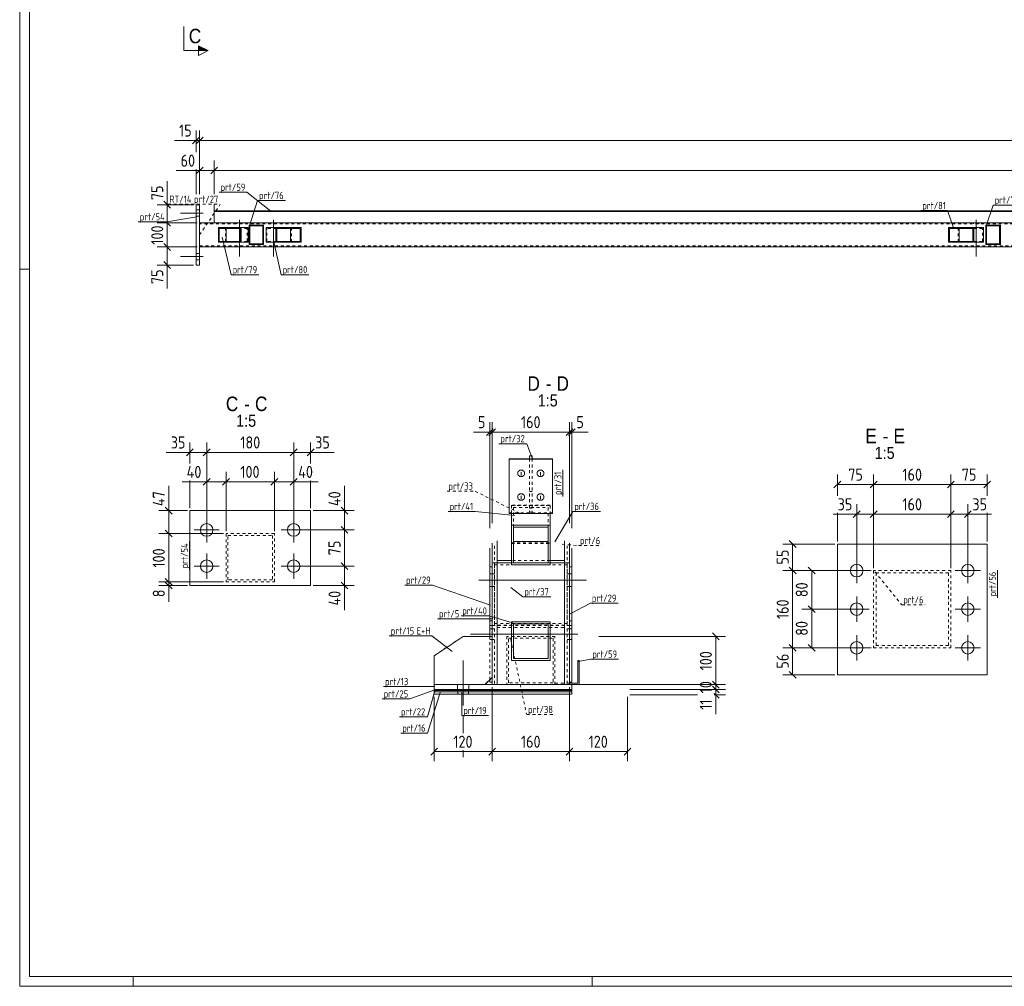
# Model space of a CAD drawing. Header units: millimetres. Extents: x 1 to 1188, y 1 to 840.
# Tile 1 of 7: x 1 to 409, y 1 to 401. Entities that reach past the tile are written whole.
import ezdxf

# ---------------------------------------------------------------- set-up
doc = ezdxf.new("R2010")
doc.units = ezdxf.units.MM
doc.header["$LTSCALE"] = 0.6
doc.linetypes.add('XKITLINE00', pattern=[0])
doc.linetypes.add('XKITLINE02', pattern=[4, 2, -2])
for name, color, linetype, lineweight in [('Bolt', 7, 'Continuous', 0), ('DrawingSheet', 5, 'Continuous', 0), ('OtherObjectType', 1, 'Continuous', 0), ('Part', 2, 'Continuous', 0), ('PartMark', 3, 'Continuous', 0), ('Section', 6, 'Continuous', 0), ('Z-DIMENSIONS', 1, 'Continuous', 0)]:
    doc.layers.add(name, color=color, linetype=linetype, lineweight=lineweight)
doc.styles.add('ARIAL', font='ARIAL.TTF')
doc.styles.add('ISOCPEUR', font='ISOCPEUR.TTF')

msp = doc.modelspace()

# ---------------------------------------------------------------- hatches: boundary and pattern name
at = {"layer": 'Section'}
msp.add_hatch(color=6, dxfattribs=at).paths.add_polyline_path([(75, 390.52), (79, 388.52), (75, 388.52)], flags=17)

# ---------------------------------------------------------------- linework, layer by layer
at = {"layer": 'Bolt', "color": 4, "linetype": 'XKITLINE00', "lineweight": 0}
for p, q in [((75.5, 322.49), (74, 322.49)), ((75.5, 322.49), (74, 322.49)), ((77, 321.19), (67.5, 321.19)), ((77, 321.19), (67.5, 321.19)), ((75.5, 319.89), (74, 319.89)), ((75.5, 319.89), (74, 319.89)), ((92, 318.44), (92, 303.19)), ((106, 318.44), (106, 303.19)), ((397, 318.44), (397, 303.19)), ((90.9, 317.19), (90.9, 316.79)), ((93.1, 317.19), (93.1, 316.79)), ((104.9, 317.19), (104.9, 316.79)), ((107.1, 317.19), (107.1, 316.79)), ((395.9, 317.19), (395.9, 316.79)), ((398.1, 317.19), (398.1, 316.79)), ((90.9, 307.59), (90.9, 307.19)), ((93.1, 307.59), (93.1, 307.19)), ((104.9, 307.59), (104.9, 307.19)), ((107.1, 307.59), (107.1, 307.19)), ((395.9, 307.59), (395.9, 307.19)), ((398.1, 307.59), (398.1, 307.19)), ((77, 303.19), (67.5, 303.19)), ((77, 303.19), (67.5, 303.19)), ((75.5, 304.49), (74, 304.49)), ((75.5, 304.49), (74, 304.49)), ((75.5, 301.89), (74, 301.89)), ((75.5, 301.89), (74, 301.89)), ((207.24, 213.79), (207.19, 213.43)), ((207.19, 213.43), (207.24, 213.06)), ((207.39, 214.13), (207.24, 213.79)), ((207.24, 213.06), (207.39, 212.72)), ((207.7, 214.48), (207.39, 214.13)), ((207.39, 212.72), (207.7, 212.37)), ((208.05, 214.69), (207.7, 214.48)), ((207.7, 212.37), (208.05, 212.16)), ((208.42, 214.78), (208.05, 214.69)), ((208.05, 212.16), (208.42, 212.07)), ((208.76, 214.78), (208.42, 214.78)), ((208.42, 212.07), (208.76, 212.07)), ((208.59, 213.95), (208.59, 212.47)), ((209.13, 214.69), (208.76, 214.78)), ((208.76, 212.07), (209.13, 212.16)), ((209.48, 214.48), (209.13, 214.69)), ((209.13, 212.16), (209.48, 212.37)), ((209.79, 214.13), (209.48, 214.48)), ((209.48, 212.37), (209.79, 212.72)), ((209.94, 213.79), (209.79, 214.13)), ((209.79, 212.72), (209.94, 213.06)), ((209.99, 213.43), (209.94, 213.79)), ((209.94, 213.06), (209.99, 213.43)), ((215.24, 213.79), (215.19, 213.43)), ((215.19, 213.43), (215.24, 213.06)), ((215.39, 214.13), (215.24, 213.79)), ((215.24, 213.06), (215.39, 212.72)), ((215.7, 214.48), (215.39, 214.13)), ((215.39, 212.72), (215.7, 212.37)), ((216.05, 214.69), (215.7, 214.48)), ((215.7, 212.37), (216.05, 212.16)), ((216.42, 214.78), (216.05, 214.69)), ((216.05, 212.16), (216.42, 212.07)), ((216.76, 214.78), (216.42, 214.78)), ((216.42, 212.07), (216.76, 212.07)), ((216.59, 213.95), (216.59, 212.47)), ((217.13, 214.69), (216.76, 214.78)), ((216.76, 212.07), (217.13, 212.16)), ((217.48, 214.48), (217.13, 214.69)), ((217.13, 212.16), (217.48, 212.37)), ((217.79, 214.13), (217.48, 214.48)), ((217.48, 212.37), (217.79, 212.72)), ((217.94, 213.79), (217.79, 214.13)), ((217.79, 212.72), (217.94, 213.06)), ((217.99, 213.43), (217.94, 213.79)), ((217.94, 213.06), (217.99, 213.43)), ((207.24, 204.01), (207.19, 203.64)), ((207.39, 204.35), (207.24, 204.01)), ((207.7, 204.7), (207.39, 204.35)), ((208.05, 204.91), (207.7, 204.7)), ((208.42, 205), (208.05, 204.91)), ((208.76, 205), (208.42, 205)), ((208.59, 204.16), (208.59, 202.69)), ((209.13, 204.91), (208.76, 205)), ((209.48, 204.7), (209.13, 204.91)), ((209.79, 204.35), (209.48, 204.7)), ((209.94, 204.01), (209.79, 204.35)), ((209.99, 203.64), (209.94, 204.01)), ((215.24, 204.01), (215.19, 203.64)), ((215.39, 204.35), (215.24, 204.01)), ((215.7, 204.7), (215.39, 204.35)), ((216.05, 204.91), (215.7, 204.7)), ((216.42, 205), (216.05, 204.91)), ((216.76, 205), (216.42, 205)), ((216.59, 204.16), (216.59, 202.69)), ((217.13, 204.91), (216.76, 205)), ((217.48, 204.7), (217.13, 204.91)), ((217.79, 204.35), (217.48, 204.7)), ((217.94, 204.01), (217.79, 204.35)), ((217.99, 203.64), (217.94, 204.01)), ((207.19, 203.64), (207.24, 203.28)), ((207.24, 203.28), (207.39, 202.94)), ((207.39, 202.94), (207.7, 202.59)), ((207.7, 202.59), (208.05, 202.38)), ((208.05, 202.38), (208.42, 202.29)), ((208.42, 202.29), (208.76, 202.29)), ((208.76, 202.29), (209.13, 202.38)), ((209.13, 202.38), (209.48, 202.59)), ((209.48, 202.59), (209.79, 202.94)), ((209.79, 202.94), (209.94, 203.28)), ((209.94, 203.28), (209.99, 203.64)), ((215.19, 203.64), (215.24, 203.28)), ((215.24, 203.28), (215.39, 202.94)), ((215.39, 202.94), (215.7, 202.59)), ((215.7, 202.59), (216.05, 202.38)), ((216.05, 202.38), (216.42, 202.29)), ((216.42, 202.29), (216.76, 202.29)), ((216.76, 202.29), (217.13, 202.38)), ((217.13, 202.38), (217.48, 202.59)), ((217.48, 202.59), (217.79, 202.94)), ((217.79, 202.94), (217.94, 203.28)), ((217.94, 203.28), (217.99, 203.64)), ((78.42, 184.8), (78.42, 195.2)), ((114.42, 184.8), (114.42, 195.2)), ((73.22, 190), (83.62, 190)), ((109.22, 190), (119.62, 190)), ((78.42, 169.8), (78.42, 180.2)), ((114.42, 169.8), (114.42, 180.2)), ((347.49, 167.97), (347.49, 178.37)), ((393.49, 167.97), (393.49, 178.37)), ((73.22, 175), (83.62, 175)), ((109.22, 175), (119.62, 175)), ((195.59, 171.83), (196.59, 171.83)), ((196.59, 171.83), (197.59, 171.83)), ((227.59, 171.83), (228.59, 171.83)), ((228.59, 171.83), (229.59, 171.83)), ((342.29, 173.17), (352.69, 173.17)), ((388.29, 173.17), (398.69, 173.17)), ((191.09, 169.23), (235.59, 169.23)), ((195.59, 166.62), (196.59, 166.62)), ((196.59, 166.62), (197.59, 166.62)), ((227.59, 166.62), (228.59, 166.62)), ((228.59, 166.62), (229.59, 166.62)), ((347.49, 151.97), (347.49, 162.37)), ((393.49, 151.97), (393.49, 162.37)), ((342.29, 157.17), (352.69, 157.17)), ((388.29, 157.17), (398.69, 157.17)), ((232.09, 146.87), (187.59, 146.87)), ((196.59, 149.07), (195.59, 149.07)), ((197.59, 149.07), (196.59, 149.07)), ((228.59, 149.07), (227.59, 149.07)), ((229.59, 149.07), (228.59, 149.07)), ((196.59, 144.67), (195.59, 144.67)), ((197.59, 144.67), (196.59, 144.67)), ((228.59, 144.67), (227.59, 144.67)), ((229.59, 144.67), (228.59, 144.67)), ((347.49, 135.97), (347.49, 146.37)), ((393.49, 135.97), (393.49, 146.37)), ((342.29, 141.17), (352.69, 141.17)), ((388.29, 141.17), (398.69, 141.17)), ((184.59, 117.31), (184.59, 135.93)), ((182.19, 123.93), (182.19, 125.93)), ((186.99, 123.93), (186.99, 125.93)), ((184.59, 105.78), (184.59, 113.11)), ((184.59, 95.93), (184.59, 98.78))]:
    msp.add_line(p, q, dxfattribs=at)
for centre in [(78.42, 190), (114.42, 190), (78.42, 175), (114.42, 175), (347.49, 173.17), (393.49, 173.17), (347.49, 157.17), (393.49, 157.17), (347.49, 141.17), (393.49, 141.17)]:
    msp.add_circle(centre, 2.6, dxfattribs=at)
at = {"layer": 'DrawingSheet', "color": 2, "linetype": 'XKITLINE00', "lineweight": 0}
for p, q in [((1, 840), (1, 1)), ((5, 298), (1, 298)), ((48, 1), (48, 5)), ((238, 1), (238, 5)), ((1, 1), (1188, 1))]:
    msp.add_line(p, q, dxfattribs=at)
at = {"layer": 'DrawingSheet', "color": 3, "linetype": 'XKITLINE00', "lineweight": 0}
for p, q in [((5, 836), (5, 5)), ((5, 5), (1184, 5))]:
    msp.add_line(p, q, dxfattribs=at)
at = {"layer": 'Part', "color": 2, "linetype": 'XKITLINE00', "lineweight": 0}
for p, q in [((74, 324.69), (75.5, 324.69)), ((74, 324.69), (74, 299.69)), ((75.5, 324.69), (75.5, 299.69)), ((81.5, 317.19), (81.5, 322.19)), ((995.47, 322.19), (81.5, 322.19)), ((995.47, 321.89), (81.5, 321.89)), ((981.98, 317.19), (75.5, 317.19)), ((83.26, 309.19), (83.26, 315.19)), ((83.26, 315.19), (95.58, 315.19)), ((83.61, 309.49), (83.61, 314.89)), ((92.31, 314.89), (83.61, 314.89)), ((86.53, 309.49), (86.53, 314.89)), ((92.31, 309.49), (92.31, 314.89)), ((92.66, 315.19), (92.66, 309.19)), ((95.58, 315.19), (95.58, 309.19)), ((101.97, 316.19), (95.97, 316.19)), ((95.97, 316.19), (95.97, 308.19)), ((101.67, 315.89), (96.27, 315.89)), ((96.27, 315.89), (96.27, 308.49)), ((101.67, 308.49), (101.67, 315.89)), ((101.97, 308.19), (101.97, 316.19)), ((102.97, 315.19), (117.48, 315.19)), ((102.97, 309.19), (102.97, 315.19)), ((106.98, 309.19), (106.98, 315.19)), ((107.38, 309.49), (107.38, 314.89)), ((107.38, 314.89), (117.08, 314.89)), ((113.07, 309.49), (113.07, 314.89)), ((117.08, 309.49), (117.08, 314.89)), ((117.48, 315.19), (117.48, 309.19)), ((385.47, 309.19), (385.47, 315.19)), ((385.47, 315.19), (399.97, 315.19)), ((385.86, 309.49), (385.86, 314.89)), ((395.57, 314.89), (385.86, 314.89)), ((389.87, 309.49), (389.87, 314.89)), ((395.57, 309.49), (395.57, 314.89)), ((395.96, 315.19), (395.96, 309.19)), ((399.97, 315.19), (399.97, 309.19)), ((406.97, 316.19), (400.97, 316.19)), ((400.97, 316.19), (400.97, 308.19)), ((406.67, 315.89), (401.27, 315.89)), ((401.27, 315.89), (401.27, 308.49)), ((406.67, 308.49), (406.67, 315.89)), ((406.97, 308.19), (406.97, 316.19)), ((981.98, 307.19), (75.5, 307.19)), ((95.58, 309.19), (83.26, 309.19)), ((83.61, 309.49), (92.31, 309.49)), ((95.97, 308.19), (101.97, 308.19)), ((101.67, 308.49), (96.27, 308.49)), ((102.97, 309.19), (117.48, 309.19)), ((117.08, 309.49), (107.38, 309.49)), ((399.97, 309.19), (385.47, 309.19)), ((385.86, 309.49), (395.57, 309.49)), ((400.97, 308.19), (406.97, 308.19)), ((406.67, 308.49), (401.27, 308.49)), ((74, 299.69), (75.5, 299.69)), ((212.09, 220.75), (212.09, 219.5)), ((212.09, 220.75), (213.09, 220.75)), ((213.09, 220.75), (213.09, 219.5)), ((221.59, 219.5), (203.59, 219.5)), ((203.59, 219.5), (203.59, 196.8)), ((203.59, 219.29), (221.59, 219.29)), ((213.09, 219.5), (212.09, 219.5)), ((221.59, 196.8), (221.59, 219.5)), ((71.42, 167), (71.42, 198)), ((71.42, 198), (121.42, 198)), ((121.42, 198), (121.42, 167)), ((203.59, 196.8), (221.59, 196.8)), ((204.59, 196.8), (204.59, 175.61)), ((220.59, 196.8), (220.59, 175.61)), ((204.59, 191.97), (220.59, 191.97)), ((219.79, 191.15), (205.39, 191.15)), ((205.39, 191.15), (205.39, 176.43)), ((219.79, 176.43), (219.79, 191.15)), ((196.59, 184.47), (196.59, 176.35)), ((198.59, 185.5), (198.59, 176.35)), ((205.39, 185.19), (219.79, 185.19)), ((226.59, 176.35), (226.59, 185.5)), ((228.59, 184.47), (228.59, 176.35)), ((339.49, 129.99), (339.49, 184.17)), ((339.49, 184.17), (401.49, 184.17)), ((401.49, 184.17), (401.49, 129.99)), ((195.59, 182.43), (195.59, 145.92)), ((229.59, 182.43), (229.59, 126.92)), ((196.59, 176.35), (198.59, 176.35)), ((196.59, 176.35), (198.59, 176.35)), ((196.59, 176.35), (196.59, 125.93)), ((198.59, 177.33), (204.59, 177.33)), ((198.59, 176.35), (204.59, 176.35)), ((198.59, 125.92), (198.59, 176.35)), ((204.59, 175.61), (220.59, 175.61)), ((205.39, 176.43), (219.79, 176.43)), ((226.59, 177.33), (220.59, 177.33)), ((226.59, 176.35), (220.59, 176.35)), ((226.59, 176.35), (226.59, 125.92)), ((228.59, 176.35), (226.59, 176.35)), ((228.59, 176.35), (226.59, 176.35)), ((228.59, 176.35), (228.59, 125.93)), ((195.59, 174.73), (196.59, 174.73)), ((228.59, 174.73), (229.59, 174.73)), ((71.42, 167), (121.42, 167)), ((204.59, 151.92), (220.59, 151.92)), ((204.59, 151.92), (204.59, 135.92)), ((205.39, 151.12), (205.39, 136.72)), ((205.39, 151.12), (219.79, 151.12)), ((219.79, 151.12), (219.79, 136.72)), ((220.59, 151.92), (220.59, 135.92)), ((172.59, 137.92), (184.59, 145.92)), ((184.59, 145.92), (196.59, 145.92)), ((196.59, 145.92), (196.59, 128.92)), ((172.59, 125.92), (172.59, 137.92)), ((204.59, 135.92), (220.59, 135.92)), ((205.39, 136.72), (219.79, 136.72)), ((232.59, 135.92), (231.99, 135.92)), ((231.99, 135.92), (231.99, 126.52)), ((232.59, 125.92), (232.59, 135.92)), ((193.59, 125.92), (196.59, 128.92)), ((195.59, 126.92), (195.59, 127.92)), ((195.59, 126.92), (195.59, 126.92)), ((195.59, 126.92), (195.59, 126.92)), ((195.59, 126.92), (196.59, 126.92)), ((195.59, 126.92), (196.59, 126.92)), ((228.59, 126.92), (229.59, 126.92)), ((228.59, 126.92), (229.59, 126.92)), ((231.99, 126.52), (228.59, 126.52)), ((401.49, 129.99), (339.49, 129.99)), ((172.59, 125.93), (198.59, 125.93)), ((172.59, 125.93), (172.59, 123.93)), ((172.59, 125.92), (193.59, 125.92)), ((172.59, 123.93), (229.59, 123.93)), ((172.59, 123.92), (229.59, 123.92)), ((172.59, 123.52), (172.59, 123.92)), ((172.59, 123.92), (229.59, 123.92)), ((172.59, 121.92), (172.59, 123.92)), ((172.59, 123.52), (229.59, 123.52)), ((172.59, 123.52), (229.59, 123.52)), ((172.59, 122.92), (172.59, 123.52)), ((172.59, 122.92), (229.59, 122.92)), ((172.59, 122.92), (229.59, 122.92)), ((172.59, 121.92), (172.59, 122.92)), ((196.59, 125.93), (198.59, 125.93)), ((226.59, 125.92), (198.59, 125.92)), ((229.59, 125.93), (226.59, 125.93)), ((228.59, 125.93), (226.59, 125.93)), ((229.59, 123.93), (229.59, 125.93)), ((232.59, 125.92), (229.59, 125.92)), ((229.59, 123.92), (229.59, 123.52)), ((229.59, 123.92), (229.59, 121.92)), ((229.59, 123.52), (229.59, 122.92)), ((229.59, 122.92), (229.59, 121.92)), ((172.59, 121.92), (229.59, 121.92)), ((172.59, 121.92), (229.59, 121.92))]:
    msp.add_line(p, q, dxfattribs=at)
at = {"layer": 'Part', "color": 7, "linetype": 'XKITLINE02', "lineweight": 0}
for p, q in [((75.5, 307.19), (75.5, 317.19)), ((995.47, 316.79), (75.5, 316.79)), ((995.47, 317.19), (81.5, 317.19)), ((86.18, 309.19), (86.18, 315.19)), ((95.23, 314.89), (92.31, 314.89)), ((95.23, 314.89), (92.31, 314.89)), ((95.23, 309.49), (95.23, 314.89)), ((107.38, 314.89), (103.37, 314.89)), ((103.37, 309.49), (103.37, 314.89)), ((113.47, 309.19), (113.47, 315.19)), ((389.48, 309.19), (389.48, 315.19)), ((399.58, 314.89), (395.57, 314.89)), ((399.58, 314.89), (395.57, 314.89)), ((399.58, 309.49), (399.58, 314.89)), ((75.5, 307.59), (995.47, 307.59)), ((95.23, 309.49), (92.31, 309.49)), ((107.38, 309.49), (103.37, 309.49)), ((399.58, 309.49), (395.57, 309.49)), ((212.09, 219.5), (212.09, 197.42)), ((213.09, 219.5), (213.09, 197.42)), ((212.09, 205.93), (213.09, 205.93)), ((204.59, 200.26), (204.59, 184.41)), ((220.59, 200.26), (204.59, 200.26)), ((204.59, 200.06), (220.59, 200.06)), ((204.59, 196.8), (204.59, 200.06)), ((204.59, 200.06), (220.59, 200.06)), ((212.09, 200.06), (213.09, 200.06)), ((220.59, 184.41), (220.59, 200.26)), ((220.59, 200.06), (220.59, 196.8)), ((203.59, 197.01), (221.59, 197.01)), ((205.39, 191.15), (205.39, 199.27)), ((205.39, 191.15), (205.39, 199.27)), ((205.39, 199.27), (219.79, 199.27)), ((212.09, 198.96), (213.09, 198.96)), ((212.09, 197.42), (213.09, 197.42)), ((219.79, 199.27), (219.79, 191.15)), ((106.43, 188.5), (86.43, 188.5)), ((86.43, 188.5), (86.43, 168.5)), ((87.23, 169.3), (87.23, 187.7)), ((87.23, 187.7), (105.63, 187.7)), ((105.63, 187.7), (105.63, 169.3)), ((106.43, 168.5), (106.43, 188.5)), ((197.59, 183.45), (197.59, 151.25)), ((204.59, 184.61), (220.59, 184.61)), ((204.59, 184.41), (220.59, 184.41)), ((204.59, 184.41), (220.59, 184.41)), ((227.59, 183.45), (227.59, 151.25)), ((196.59, 182.43), (196.59, 126.92)), ((228.59, 182.43), (228.59, 126.92)), ((196.59, 176.35), (196.59, 150.44)), ((197.59, 175.54), (227.59, 175.54)), ((197.59, 175.54), (197.59, 125.93)), ((227.59, 175.54), (197.59, 175.54)), ((198.59, 176.35), (226.59, 176.35)), ((226.59, 176.35), (198.59, 176.35)), ((226.59, 176.35), (198.59, 176.35)), ((220.59, 177.33), (204.59, 177.33)), ((220.59, 176.35), (204.59, 176.35)), ((227.59, 175.54), (227.59, 125.93)), ((228.59, 150.44), (228.59, 176.35)), ((386.49, 173.17), (354.49, 173.17)), ((354.49, 173.17), (354.49, 141.17)), ((355.49, 142.17), (355.49, 172.17)), ((355.49, 172.17), (385.49, 172.17)), ((385.49, 172.17), (385.49, 142.17)), ((386.49, 141.17), (386.49, 173.17)), ((86.43, 168.5), (106.43, 168.5)), ((105.63, 169.3), (87.23, 169.3)), ((195.59, 152.4), (196.59, 152.4)), ((197.59, 151.25), (227.59, 151.25)), ((227.59, 151.25), (197.59, 151.25)), ((198.59, 151.76), (198.59, 149.63)), ((226.59, 149.63), (226.59, 151.76)), ((228.59, 152.4), (229.59, 152.4)), ((196.59, 150.44), (195.59, 150.44)), ((196.59, 150.44), (228.59, 150.44)), ((196.59, 150.44), (228.59, 150.44)), ((226.59, 150.61), (198.59, 150.61)), ((198.59, 149.63), (226.59, 149.63)), ((198.59, 149.63), (226.59, 149.63)), ((198.59, 149.63), (198.59, 125.92)), ((226.59, 125.92), (226.59, 149.63)), ((228.59, 150.44), (229.59, 150.44)), ((172.59, 137.92), (184.59, 145.92)), ((184.59, 145.92), (196.59, 145.92)), ((184.59, 145.92), (196.59, 145.92)), ((195.59, 145.92), (195.59, 127.92)), ((196.59, 145.92), (196.59, 128.92)), ((222.59, 145.92), (202.59, 145.92)), ((202.59, 145.92), (202.59, 125.92)), ((203.39, 126.72), (203.39, 145.12)), ((203.39, 145.12), (221.79, 145.12)), ((221.79, 145.12), (221.79, 126.72)), ((222.59, 125.92), (222.59, 145.92)), ((354.49, 141.17), (386.49, 141.17)), ((385.49, 142.17), (355.49, 142.17)), ((172.59, 125.92), (172.59, 137.92)), ((196.59, 128.92), (193.59, 125.92)), ((221.79, 126.72), (203.39, 126.72)), ((228.59, 126.52), (222.59, 126.52)), ((222.59, 126.52), (222.59, 125.92)), ((193.59, 125.92), (172.59, 125.92)), ((172.59, 123.52), (172.59, 123.92)), ((172.59, 121.92), (172.59, 123.92)), ((172.59, 122.92), (172.59, 123.52)), ((172.59, 121.92), (172.59, 122.92)), ((182.39, 123.52), (182.39, 123.92)), ((182.39, 123.52), (182.39, 123.92)), ((182.39, 121.92), (182.39, 123.92)), ((182.39, 121.92), (182.39, 123.92)), ((182.39, 122.92), (182.39, 123.52)), ((182.39, 122.92), (182.39, 123.52)), ((182.39, 121.92), (182.39, 122.92)), ((182.39, 121.92), (182.39, 122.92)), ((184.59, 123.52), (184.59, 123.92)), ((184.59, 121.92), (184.59, 123.92)), ((184.59, 122.92), (184.59, 123.52)), ((184.59, 121.92), (184.59, 122.92)), ((186.79, 123.52), (186.79, 123.92)), ((186.79, 123.92), (186.79, 123.52)), ((186.79, 121.92), (186.79, 123.92)), ((186.79, 123.92), (186.79, 121.92)), ((186.79, 122.92), (186.79, 123.52)), ((186.79, 123.52), (186.79, 122.92)), ((186.79, 121.92), (186.79, 122.92)), ((186.79, 122.92), (186.79, 121.92)), ((226.59, 125.93), (198.59, 125.93)), ((226.59, 125.93), (198.59, 125.93)), ((198.59, 125.92), (226.59, 125.92)), ((202.59, 125.92), (222.59, 125.92)), ((229.59, 125.92), (222.59, 125.92)), ((226.59, 125.93), (226.59, 125.92))]:
    msp.add_line(p, q, dxfattribs=at)
at = {"layer": 'PartMark', "color": 7, "linetype": 'XKITLINE00', "lineweight": 0}
for p, q in [((83.54, 329.82), (95.05, 329.82)), ((104.95, 322.02), (95.05, 329.82)), ((96.15, 315.97), (99.51, 326.43)), ((99.51, 326.43), (111.02, 326.43)), ((374.06, 322.21), (385.06, 322.21)), ((387.65, 314.65), (385.06, 322.21)), ((401.15, 315.97), (403.99, 324.5)), ((403.99, 324.5), (415.51, 324.5)), ((74.33, 319.66), (61.88, 317.54)), ((50.11, 317.54), (61.88, 317.54)), ((84.88, 311.29), (88.5, 295.66)), ((106.15, 309.36), (109.25, 295.67)), ((88.5, 295.66), (100.02, 295.66)), ((109.25, 295.67), (120.76, 295.67)), ((199.39, 225.71), (210.9, 225.71)), ((212.97, 220.08), (210.9, 225.71)), ((225.89, 203.9), (225.89, 214.89)), ((178.35, 197.62), (189.6, 197.62)), ((206, 195.96), (189.6, 197.62)), ((222.49, 185.05), (229.99, 197.67)), ((229.99, 197.67), (241.5, 197.67)), ((71.32, 173.5), (71.32, 185.27)), ((405.79, 161.84), (405.79, 173.35)), ((160.38, 167.13), (171.89, 167.13)), ((195.92, 158.9), (171.89, 167.13)), ((204.25, 166.21), (209.31, 162.32)), ((209.31, 162.32), (220.82, 162.32)), ((228.92, 155.2), (237.25, 159.63)), ((237.25, 159.63), (248.77, 159.63)), ((173.98, 153.17), (183.69, 153.17)), ((183.69, 154.37), (195.38, 154.37)), ((196.86, 153.17), (183.69, 153.17)), ((205.04, 151.47), (195.38, 154.37)), ((154.01, 146.08), (171.58, 146.08)), ((180.07, 139.69), (171.58, 146.08)), ((232.24, 135.57), (237.44, 136.47)), ((237.44, 136.47), (248.95, 136.47)), ((151.65, 125.1), (162.65, 125.1)), ((172.92, 123.78), (162.57, 120)), ((172.92, 125.1), (162.65, 125.1)), ((175.18, 123.11), (169.75, 105.86)), ((172.92, 123.3), (169.77, 112.56)), ((184.03, 122.66), (184.03, 113.11)), ((151.06, 120), (162.57, 120)), ((158.26, 112.56), (169.77, 112.56)), ((184.03, 113.11), (195.03, 113.11)), ((158.75, 105.86), (169.75, 105.86))]:
    msp.add_line(p, q, dxfattribs=at)
at = {"layer": 'PartMark', "color": 7, "linetype": 'XKITLINE02', "lineweight": 0}
for p, q in [((62.35, 324.85), (84.04, 324.85)), ((75.5, 312.19), (84.04, 324.85)), ((177.89, 206.05), (189.4, 206.05)), ((207.9, 196.98), (189.4, 206.05)), ((225.53, 184.05), (232.33, 183.5)), ((232.33, 183.5), (242.03, 183.5)), ((355.04, 172.62), (366.15, 158.95)), ((366.15, 158.95), (375.86, 158.95)), ((204.25, 144.83), (210.87, 113.51)), ((210.87, 113.51), (222.38, 113.51))]:
    msp.add_line(p, q, dxfattribs=at)
at = {"layer": 'Section', "color": 6, "linetype": 'XKITLINE00', "lineweight": 0}
for p, q in [((69, 388.52), (69, 398.52)), ((69, 388.52), (79, 388.52)), ((79, 388.52), (75, 390.52)), ((75, 390.52), (75, 386.52)), ((79, 388.52), (75, 386.52))]:
    msp.add_line(p, q, dxfattribs=at)
at = {"layer": 'Z-DIMENSIONS', "color": 7, "linetype": 'XKITLINE00', "lineweight": 0}
for p, q in [((74, 346.42), (74, 355.39)), ((75.5, 329.05), (75.5, 355.39)), ((75.5, 329.05), (75.5, 355.39)), ((74, 351.29), (65.1, 351.29)), ((74, 351.29), (65.1, 351.29)), ((75.42, 352.71), (72.59, 349.88)), ((74, 351.29), (75.5, 351.29)), ((76.92, 352.71), (74.09, 349.88)), ((76.92, 352.71), (74.09, 349.88)), ((75.5, 351.29), (1011.94, 351.29)), ((75.5, 329.05), (75.5, 342.92)), ((81.5, 329.05), (81.5, 342.92)), ((81.5, 329.05), (81.5, 342.92)), ((75.5, 338.82), (65.74, 338.82)), ((75.5, 338.82), (65.74, 338.82)), ((74, 329.05), (74, 339.42)), ((76.92, 340.23), (74.09, 337.41)), ((75.5, 338.82), (81.5, 338.82)), ((82.92, 340.23), (80.09, 337.41)), ((82.92, 340.23), (80.09, 337.41)), ((81.5, 338.82), (995.47, 338.82)), ((62.03, 324.69), (62.03, 334.46)), ((62.03, 324.69), (62.03, 334.46)), ((60.62, 326.1), (63.44, 323.28)), ((73, 324.69), (57.93, 324.69)), ((62.03, 317.19), (62.03, 324.69)), ((81.5, 320.69), (81.5, 324.85)), ((81.5, 320.69), (81.5, 324.85)), ((74.5, 317.19), (57.93, 317.19)), ((74.5, 317.19), (61.43, 317.19)), ((61.68, 317.54), (63.44, 315.78)), ((61.68, 317.54), (63.44, 315.78)), ((62.03, 307.19), (62.03, 317.19)), ((74.5, 307.19), (57.93, 307.19)), ((60.62, 308.6), (63.44, 305.78)), ((61.43, 307.79), (63.44, 305.78)), ((74.5, 307.19), (61.43, 307.19)), ((62.03, 299.69), (62.03, 307.19)), ((73, 299.69), (57.93, 299.69)), ((60.62, 301.1), (63.44, 298.28)), ((62.03, 299.69), (62.03, 289.93)), ((62.03, 299.69), (62.03, 289.93)), ((195.59, 190.7), (195.59, 234.62)), ((196.59, 192.74), (196.59, 234.62)), ((196.59, 192.74), (196.59, 234.62)), ((228.59, 192.74), (228.59, 234.62)), ((228.59, 192.74), (228.59, 234.62)), ((229.59, 190.7), (229.59, 234.62)), ((195.59, 230.52), (188.83, 230.52)), ((195.59, 230.52), (188.83, 230.52)), ((197, 231.93), (194.18, 229.1)), ((198, 231.93), (195.18, 229.1)), ((198, 231.93), (195.18, 229.1)), ((195.59, 230.52), (196.59, 230.52)), ((196.59, 230.52), (228.59, 230.52)), ((230, 231.93), (227.18, 229.1)), ((230, 231.93), (227.18, 229.1)), ((231, 231.93), (228.18, 229.1)), ((228.59, 230.52), (229.59, 230.52)), ((229.59, 230.52), (236.35, 230.52)), ((229.59, 230.52), (236.35, 230.52)), ((71.42, 217.53), (71.42, 226.21)), ((78.42, 191), (78.42, 226.21)), ((78.42, 191), (78.42, 226.21)), ((114.42, 191), (114.42, 226.21)), ((114.42, 191), (114.42, 226.21)), ((121.42, 217.53), (121.42, 226.21)), ((71.42, 222.11), (61.66, 222.11)), ((71.42, 222.11), (61.66, 222.11)), ((72.84, 223.53), (70.01, 220.7)), ((71.42, 222.11), (78.42, 222.11)), ((79.84, 223.53), (77.01, 220.7)), ((79.84, 223.53), (77.01, 220.7)), ((78.42, 222.11), (114.42, 222.11)), ((115.84, 223.53), (113.01, 220.7)), ((115.84, 223.53), (113.01, 220.7)), ((114.42, 222.11), (121.42, 222.11)), ((122.84, 223.53), (120.01, 220.7)), ((121.42, 222.11), (131.19, 222.11)), ((121.42, 222.11), (131.19, 222.11)), ((78.42, 191), (78.42, 214.03)), ((86.43, 189.5), (86.43, 214.03)), ((86.43, 189.5), (86.43, 214.03)), ((106.43, 189.5), (106.43, 214.03)), ((106.43, 189.5), (106.43, 214.03)), ((114.42, 191), (114.42, 214.03)), ((339.49, 204.11), (339.49, 212.89)), ((354.49, 174.17), (354.49, 212.89)), ((354.49, 174.17), (354.49, 212.89)), ((386.49, 174.17), (386.49, 212.89)), ((386.49, 174.17), (386.49, 212.89)), ((401.49, 204.11), (401.49, 212.89)), ((62.67, 198), (62.67, 208.2)), ((62.67, 198), (62.67, 208.2)), ((78.42, 209.93), (68.23, 209.93)), ((78.42, 209.93), (68.23, 209.93)), ((71.42, 199), (71.42, 210.53)), ((79.84, 211.34), (77.01, 208.52)), ((78.42, 209.93), (86.43, 209.93)), ((87.84, 211.34), (85.01, 208.52)), ((87.84, 211.34), (85.01, 208.52)), ((86.43, 209.93), (106.43, 209.93)), ((107.84, 211.34), (105.01, 208.52)), ((107.84, 211.34), (105.01, 208.52)), ((106.43, 209.93), (114.42, 209.93)), ((115.84, 211.34), (113.01, 208.52)), ((114.42, 209.93), (124.62, 209.93)), ((114.42, 209.93), (124.62, 209.93)), ((121.42, 199), (121.42, 210.53)), ((135.43, 198), (135.43, 208.2)), ((135.43, 198), (135.43, 208.2)), ((340.9, 210.2), (338.07, 207.37)), ((339.49, 208.79), (354.49, 208.79)), ((355.9, 210.2), (353.08, 207.37)), ((355.9, 210.2), (353.08, 207.37)), ((354.49, 208.79), (386.49, 208.79)), ((387.9, 210.2), (385.08, 207.37)), ((387.9, 210.2), (385.08, 207.37)), ((386.49, 208.79), (401.49, 208.79)), ((402.9, 210.2), (400.07, 207.37)), ((347.49, 174.17), (347.49, 200.61)), ((354.49, 174.17), (354.49, 200.61)), ((354.49, 174.17), (354.49, 200.61)), ((386.49, 174.17), (386.49, 200.61)), ((386.49, 174.17), (386.49, 200.61)), ((393.49, 174.17), (393.49, 200.61)), ((70.42, 198), (58.57, 198)), ((61.26, 199.42), (64.09, 196.59)), ((62.67, 188.5), (62.67, 198)), ((122.42, 198), (139.43, 198)), ((134.02, 199.42), (136.85, 196.59)), ((135.43, 190), (135.43, 198)), ((347.49, 196.51), (337.72, 196.51)), ((347.49, 196.51), (337.72, 196.51)), ((339.49, 185.17), (339.49, 197.11)), ((348.9, 197.92), (346.07, 195.1)), ((347.49, 196.51), (354.49, 196.51)), ((355.9, 197.92), (353.08, 195.1)), ((355.9, 197.92), (353.08, 195.1)), ((354.49, 196.51), (386.49, 196.51)), ((387.9, 197.92), (385.08, 195.1)), ((387.9, 197.92), (385.08, 195.1)), ((386.49, 196.51), (393.49, 196.51)), ((394.9, 197.92), (392.07, 195.1)), ((393.49, 196.51), (403.25, 196.51)), ((393.49, 196.51), (403.25, 196.51)), ((401.49, 185.17), (401.49, 197.11)), ((85.43, 188.5), (58.57, 188.5)), ((85.43, 188.5), (58.57, 188.5)), ((61.26, 189.92), (64.09, 187.09)), ((61.26, 189.92), (64.09, 187.09)), ((62.67, 168.5), (62.67, 188.5)), ((115.42, 190), (139.43, 190)), ((115.42, 190), (139.43, 190)), ((134.02, 191.42), (136.85, 188.59)), ((134.02, 191.42), (136.85, 188.59)), ((135.43, 175), (135.43, 190)), ((338.49, 184.17), (316.85, 184.17)), ((319.54, 185.59), (322.37, 182.76)), ((320.95, 173.17), (320.95, 184.17)), ((134.02, 176.42), (136.85, 173.59)), ((134.02, 176.42), (136.85, 173.59)), ((115.42, 175), (139.43, 175)), ((115.42, 175), (139.43, 175)), ((135.43, 167), (135.43, 175)), ((353.49, 173.17), (316.85, 173.17)), ((353.49, 173.17), (316.85, 173.17)), ((319.54, 174.59), (322.37, 171.76)), ((319.54, 174.59), (322.37, 171.76)), ((320.95, 141.17), (320.95, 173.17)), ((346.49, 173.17), (324.75, 173.17)), ((327.44, 174.59), (330.26, 171.76)), ((328.85, 157.17), (328.85, 173.17)), ((85.43, 168.5), (58.57, 168.5)), ((85.43, 168.5), (58.57, 168.5)), ((61.26, 169.92), (64.09, 167.09)), ((61.26, 169.92), (64.09, 167.09)), ((61.26, 168.42), (64.09, 165.59)), ((62.67, 167), (62.67, 168.5)), ((134.02, 168.42), (136.85, 165.59)), ((70.42, 167), (58.57, 167)), ((62.67, 167), (62.67, 160.25)), ((62.67, 167), (62.67, 160.25)), ((122.42, 167), (139.43, 167)), ((135.43, 167), (135.43, 156.81)), ((135.43, 167), (135.43, 156.81)), ((346.49, 157.17), (324.75, 157.17)), ((346.49, 157.17), (324.75, 157.17)), ((327.44, 158.59), (330.26, 155.76)), ((327.44, 158.59), (330.26, 155.76)), ((328.85, 141.17), (328.85, 157.17)), ((287.73, 147.33), (290.56, 144.51)), ((240.74, 145.92), (293.14, 145.92)), ((289.14, 125.93), (289.14, 145.92)), ((353.49, 141.17), (316.85, 141.17)), ((353.49, 141.17), (316.85, 141.17)), ((319.54, 142.59), (322.37, 139.76)), ((319.54, 142.59), (322.37, 139.76)), ((320.95, 129.99), (320.95, 141.17)), ((346.49, 141.17), (324.75, 141.17)), ((327.44, 142.59), (330.26, 139.76)), ((319.54, 131.41), (322.37, 128.58)), ((287.73, 127.34), (290.56, 124.51)), ((288.54, 126.53), (290.56, 124.51)), ((338.49, 129.99), (316.85, 129.99)), ((196.59, 124.93), (196.59, 94.18)), ((196.59, 124.93), (196.59, 94.18)), ((228.59, 124.93), (228.59, 94.18)), ((228.59, 124.93), (228.59, 94.18)), ((230.59, 125.93), (281.54, 125.93)), ((230.59, 125.93), (293.14, 125.93)), ((253.59, 123.93), (281.54, 123.93)), ((253.59, 123.93), (293.14, 123.93)), ((287.73, 125.34), (290.56, 122.51)), ((288.54, 125.93), (293.14, 125.93)), ((288.54, 124.53), (290.56, 122.51)), ((288.54, 123.93), (293.14, 123.93)), ((288.54, 122.32), (290.56, 120.3)), ((289.14, 123.93), (289.14, 125.93)), ((289.14, 121.72), (289.14, 123.93)), ((172.59, 120.92), (172.59, 94.18)), ((252.59, 120.92), (252.59, 94.18)), ((253.59, 121.72), (281.54, 121.72)), ((288.54, 121.72), (293.14, 121.72)), ((289.14, 121.72), (289.14, 113.67)), ((289.14, 121.72), (289.14, 113.67)), ((174, 99.59), (171.18, 96.76)), ((172.59, 98.18), (196.59, 98.18)), ((198, 99.59), (195.18, 96.76)), ((198, 99.59), (195.18, 96.76)), ((196.59, 98.18), (228.59, 98.18)), ((230, 99.59), (227.18, 96.76)), ((230, 99.59), (227.18, 96.76)), ((228.59, 98.18), (252.59, 98.18)), ((254, 99.59), (251.17, 96.76))]:
    msp.add_line(p, q, dxfattribs=at)
at = {"layer": 'Z-DIMENSIONS', "color": 3}
for p in [(74, 351.29), (75.5, 351.29), (75.5, 351.29), (75.5, 338.82), (81.5, 338.82), (81.5, 338.82), (62.03, 324.69), (62.03, 317.19), (62.03, 317.19), (62.03, 307.19), (62.03, 307.19), (62.03, 299.69), (195.59, 230.52), (196.59, 230.52), (196.59, 230.52), (228.59, 230.52), (228.59, 230.52), (229.59, 230.52), (71.42, 222.11), (78.42, 222.11), (78.42, 222.11), (114.42, 222.11), (114.42, 222.11), (121.42, 222.11), (78.42, 209.93), (86.43, 209.93), (86.43, 209.93), (106.43, 209.93), (106.43, 209.93), (114.42, 209.93), (339.49, 208.79), (354.49, 208.79), (354.49, 208.79), (386.49, 208.79), (386.49, 208.79), (401.49, 208.79), (62.67, 198), (135.43, 198), (347.49, 196.51), (354.49, 196.51), (354.49, 196.51), (386.49, 196.51), (386.49, 196.51), (393.49, 196.51), (62.67, 188.5), (62.67, 188.5), (135.43, 190), (135.43, 190), (320.95, 184.17), (135.43, 175), (135.43, 175), (320.95, 173.17), (320.95, 173.17), (328.85, 173.17), (62.67, 168.5), (62.67, 168.5), (62.67, 167), (135.43, 167), (328.85, 157.17), (328.85, 157.17), (289.14, 145.92), (320.95, 141.17), (320.95, 141.17), (328.85, 141.17), (320.95, 129.99), (289.14, 125.93), (289.14, 125.93), (289.14, 123.93), (289.14, 123.93), (289.14, 121.72), (172.59, 98.18), (196.59, 98.18), (196.59, 98.18), (228.59, 98.18), (228.59, 98.18), (252.59, 98.18)]:
    msp.add_point(p, dxfattribs=at)

# ---------------------------------------------------------------- texts
at = {"layer": 'OtherObjectType', "color": 6, "style": 'ARIAL', "width": 0.85}
for s, height, p in [('D', 6, (211.19, 247.62)), ('D', 6, (223.23, 247.62)), ('-', 6, (218.77, 247.62)), ('C', 6, (86.34, 239.21)), ('C', 6, (98.39, 239.21)), ('1:5', 5, (215.46, 241.12)), ('-', 6, (93.92, 239.21)), ('1:5', 5, (90.62, 232.71)), ('E', 6, (351.1, 225.89)), ('-', 6, (358.24, 225.89)), ('E', 6, (362.7, 225.89)), ('1:5', 5, (354.94, 219.39))]:
    msp.add_text(s, height=height, dxfattribs=at).set_placement(p)
at = {"layer": 'PartMark', "color": 3, "style": 'ISOCPEUR', "width": 0.85}
for s, p in [('prt/59', (84.14, 330.42)), ('prt/76', (100.11, 327.03)), ('prt/27', (73.13, 325.45)), ('prt/77', (404.59, 325.1)), ('prt/81', (374.66, 322.81)), ('prt/54', (50.71, 318.14)), ('prt/79', (89.1, 296.26)), ('prt/80', (109.85, 296.27)), ('prt/32', (199.99, 226.31)), ('prt/33', (178.49, 206.65)), ('prt/41', (178.95, 198.22)), ('prt/36', (230.59, 198.27)), ('prt/6', (232.93, 184.1)), ('prt/29', (160.98, 167.73)), ('prt/37', (209.91, 162.92)), ('prt/29', (237.85, 160.23)), ('prt/6', (366.75, 159.55)), ('prt/5', (174.58, 153.77)), ('prt/40', (184.21, 154.97)), ('prt/15', (154.61, 146.68)), ('E+H', (165.31, 146.68)), ('prt/59', (238.04, 137.07)), ('prt/13', (152.25, 125.7)), ('prt/25', (151.66, 120.6)), ('prt/22', (158.86, 113.16)), ('prt/19', (184.63, 113.71)), ('prt/38', (211.47, 114.11)), ('prt/16', (159.35, 106.46))]:
    msp.add_text(s, height=3, dxfattribs=at).set_placement(p)
at = {"layer": 'PartMark', "color": 1, "style": 'ISOCPEUR', "width": 0.85}
msp.add_text('RT/14', height=3, dxfattribs=at).set_placement((62.95, 325.45))
at = {"layer": 'PartMark', "color": 3, "style": 'ISOCPEUR', "width": 0.85}
for s, p in [('prt/31', (225.29, 204.5)), ('prt/54', (70.72, 174.1)), ('prt/56', (405.19, 162.44))]:
    msp.add_text(s, height=3, rotation=90.0002, dxfattribs=at).set_placement(p)
at = {"layer": 'Section', "color": 6, "style": 'ARIAL', "width": 0.85}
msp.add_text('C', height=6, dxfattribs=at).set_placement((71, 391.52))
at = {"layer": 'Z-DIMENSIONS', "color": 3, "style": 'ISOCPEUR', "width": 0.85}
for s, p in [('15', (66.97, 352.89)), ('60', (67.61, 340.42)), ('5', (190.71, 232.12)), ('160', (208.51, 232.12)), ('5', (231.46, 232.12)), ('35', (63.53, 223.71)), ('180', (92.34, 223.71)), ('35', (123.3, 223.71)), ('40', (70.1, 211.53)), ('100', (92.34, 211.53)), ('40', (116.3, 211.53)), ('75', (343.98, 210.39)), ('160', (366.41, 210.39)), ('75', (390.98, 210.39)), ('35', (339.6, 198.11)), ('160', (366.41, 198.11)), ('35', (395.36, 198.11)), ('120', (180.51, 99.78)), ('160', (208.51, 99.78)), ('120', (236.51, 99.78))]:
    msp.add_text(s, height=5, dxfattribs=at).set_placement(p)
for s, p in [('75', (60.43, 326.57)), ('100', (60.43, 308.11)), ('75', (60.43, 291.8)), ('47', (61.07, 199.88)), ('40', (133.83, 199.88)), ('100', (61.07, 174.42)), ('75', (133.83, 179.5)), ('55', (319.35, 175.66)), ('80', (327.25, 162.16)), ('8', (61.07, 162.12)), ('40', (133.83, 158.68)), ('160', (319.35, 153.09)), ('80', (327.25, 146.16)), ('100', (287.54, 131.84)), ('56', (319.35, 132.57)), ('10', (287.54, 122.35)), ('11', (287.54, 115.55))]:
    msp.add_text(s, height=5, rotation=90.0002, dxfattribs=at).set_placement(p)

doc.saveas('drawing.dxf')
